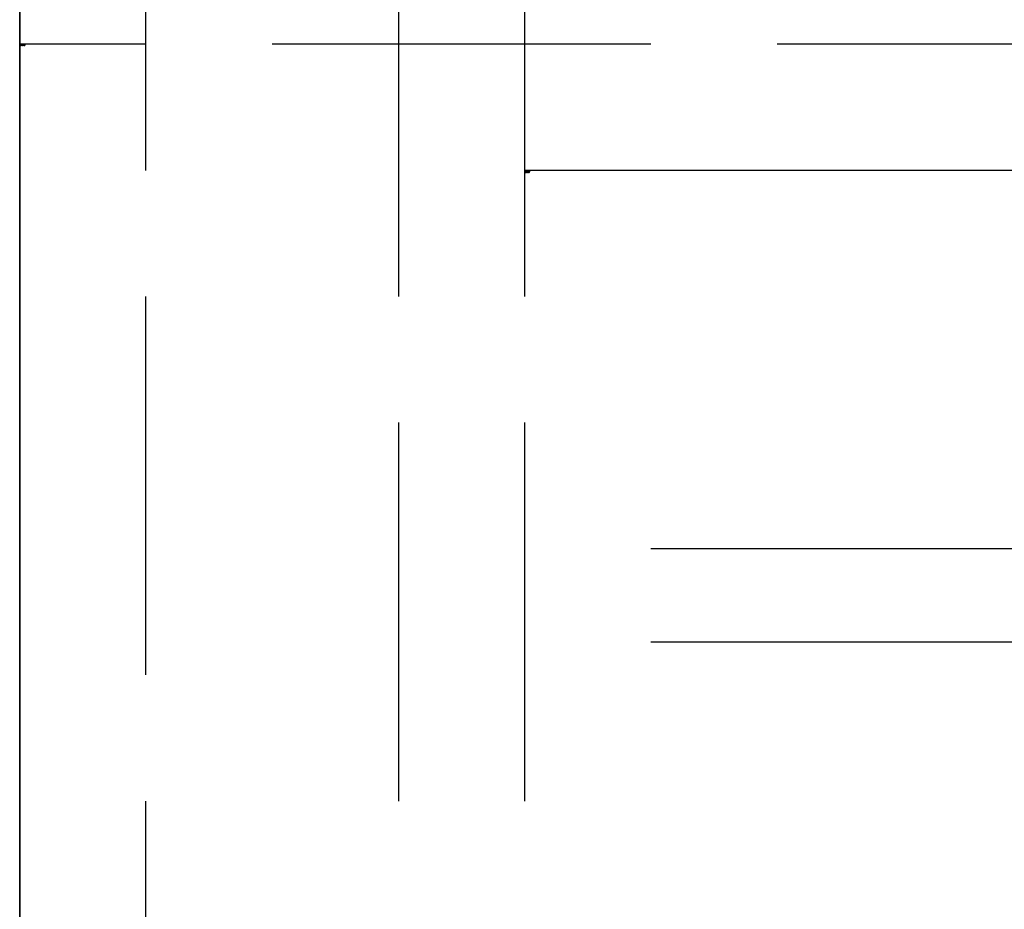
# Model space of a CAD drawing. Header units: millimetres. Extents: x 0 to 2050, y -94 to 94.
# Tile 4 of 13: x 0 to 3.9, y 1.07 to 4.6. Entities that reach past the tile are written whole.
import ezdxf

# ---------------------------------------------------------------- set-up
doc = ezdxf.new("R2010")
doc.units = ezdxf.units.MM
doc.header["$LTSCALE"] = 10
doc.linetypes.add('ALLCAD_Strich', pattern=[0.2, 0.15, -0.05])
doc.layers.add('BESCH_KONT_sich_schn_grun_2d', color=10, linetype='Continuous')
doc.layers.add('BESCH_KONT_sich_schn_seit_2d', color=160, linetype='Continuous')

msp = doc.modelspace()

# ---------------------------------------------------------------- linework, layer by layer
at = {"layer": 'BESCH_KONT_sich_schn_grun_2d', "linetype": 'ALLCAD_Strich'}
for p, q in [((0, 94.00000000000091), (0, -93.99999999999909)), ((0.5, -17.99999999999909), (0.5, 18.00000000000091)), ((1.5, 17.00000000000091), (1.5, -16.99999999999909)), ((2.000000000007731, 14.99999999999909), (2.000000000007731, -15.00000000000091)), ((0.002713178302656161, 4.500000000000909), (7.275957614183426e-12, 4.500000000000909)), ((0.002713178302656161, 4.4950000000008), (7.275957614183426e-12, 4.4950000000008)), ((0.001705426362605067, 4.500000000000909), (0.001705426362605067, 4.4950000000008)), ((0.002713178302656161, 4.4950000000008), (0.002713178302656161, 4.500000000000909)), ((0.002713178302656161, 4.4950000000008), (0.00348837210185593, 4.4950000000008)), ((0.002863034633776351, 4.500000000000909), (0.00286821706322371, 4.500000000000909)), ((0.00286821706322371, 4.500000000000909), (0.00286821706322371, 4.4950000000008)), ((0.00333333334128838, 4.500000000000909), (0.00286821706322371, 4.500000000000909)), ((0.00333333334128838, 4.500000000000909), (0.00333333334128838, 4.4950000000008)), ((0.003481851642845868, 4.500000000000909), (0.00348837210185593, 4.500000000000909)), ((0.01651162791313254, 4.500000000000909), (0.00348837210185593, 4.500000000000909)), ((0.00348837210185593, 4.500000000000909), (0.00348837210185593, 4.4950000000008)), ((0.00348837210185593, 4.4950000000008), (0.006201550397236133, 4.4950000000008)), ((0.004496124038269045, 4.500000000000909), (0.004496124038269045, 4.4950000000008)), ((0.006201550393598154, 4.500000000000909), (0.006201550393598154, 4.4950000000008)), ((0.007131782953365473, 4.500000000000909), (0.007131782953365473, 4.4950000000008)), ((0.01085271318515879, 4.4950000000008), (0.007131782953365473, 4.4950000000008)), ((0.008837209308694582, 4.500000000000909), (0.008837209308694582, 4.4950000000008)), ((0.008857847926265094, 4.4950000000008), (0.008857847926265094, 4.500000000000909)), ((0.01040823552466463, 4.500000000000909), (0.01040823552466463, 4.4950000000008)), ((0.01085271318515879, 4.500000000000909), (0.01085271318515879, 4.4950000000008)), ((0.01085271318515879, 4.4950000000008), (0.01302325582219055, 4.4950000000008)), ((0.01133846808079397, 4.500000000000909), (0.01133846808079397, 4.4950000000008)), ((0.01302325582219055, 4.500000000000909), (0.01302325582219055, 4.4950000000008)), ((0.01379844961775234, 4.500000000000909), (0.01379844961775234, 4.4950000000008)), ((0.01651162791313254, 4.4950000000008), (0.01379844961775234, 4.4950000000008)), ((0.01550387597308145, 4.500000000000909), (0.01550387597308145, 4.4950000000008)), ((0.01651162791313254, 4.4950000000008), (0.01651162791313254, 4.500000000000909)), ((0.01651162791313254, 4.4950000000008), (0.01728682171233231, 4.4950000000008)), ((0.01666148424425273, 4.500000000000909), (0.01666666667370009, 4.500000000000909)), ((0.01666666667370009, 4.500000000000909), (0.01666666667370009, 4.4950000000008)), ((0.01713178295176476, 4.500000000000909), (0.01666666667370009, 4.500000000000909)), ((0.01713178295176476, 4.500000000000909), (0.01713178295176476, 4.4950000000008)), ((0.01728030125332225, 4.500000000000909), (0.01728682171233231, 4.500000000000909)), ((32.50000000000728, 4.500000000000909), (0.01728682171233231, 4.500000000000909)), ((0.01728682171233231, 4.500000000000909), (0.01728682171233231, 4.4950000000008)), ((0.01728682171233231, 4.4950000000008), (0.02000000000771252, 4.4950000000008)), ((0.01829457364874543, 4.500000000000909), (0.01829457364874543, 4.4950000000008)), ((0.02000000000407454, 4.500000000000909), (0.02000000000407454, 4.4950000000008)), ((2.002713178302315, 3.999999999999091), (2.000000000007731, 3.999999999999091)), ((512.50000000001, 3.999999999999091), (2.000000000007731, 3.999999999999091)), ((2.00170542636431, 3.994651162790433), (2.00170542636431, 3.99728682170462)), ((2.002713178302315, 3.991937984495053), (2.003488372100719, 3.991937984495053)), ((2.002868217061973, 3.99844961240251), (2.003333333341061, 3.99844961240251)), ((2.003333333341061, 3.993488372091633), (2.002868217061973, 3.993488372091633)), ((2.016511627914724, 3.999999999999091), (2.003488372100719, 3.999999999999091)), ((2.004496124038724, 3.99728682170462), (2.004496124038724, 3.994651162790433)), ((2.006201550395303, 3.994651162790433), (2.006201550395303, 3.99728682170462)), ((2.007131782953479, 3.999844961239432), (2.007131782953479, 3.992093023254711)), ((2.008837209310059, 3.999844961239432), (2.007131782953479, 3.999844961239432)), ((2.007131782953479, 3.992093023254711), (2.010852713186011, 3.992093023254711)), ((2.008837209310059, 3.997209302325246), (2.008837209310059, 3.999844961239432)), ((2.010852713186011, 3.997209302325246), (2.008837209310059, 3.997209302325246)), ((2.008857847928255, 3.993643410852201), (2.008857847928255, 3.995813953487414)), ((2.008857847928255, 3.995813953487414), (2.010408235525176, 3.995813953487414)), ((2.010408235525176, 3.993643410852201), (2.008857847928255, 3.993643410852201)), ((2.011338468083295, 3.994883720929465), (2.011338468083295, 3.994573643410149)), ((2.013023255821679, 3.994263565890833), (2.013023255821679, 3.995038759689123)), ((2.01379844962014, 3.99728682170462), (2.01379844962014, 3.994651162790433)), ((2.015503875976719, 3.994651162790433), (2.015503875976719, 3.99728682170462)), ((2.016511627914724, 3.991937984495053), (2.017286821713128, 3.991937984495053)), ((2.016666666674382, 3.99844961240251), (2.01713178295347, 3.99844961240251)), ((2.01713178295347, 3.993488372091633), (2.016666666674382, 3.993488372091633)), ((130.0000000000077, 3.999999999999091), (2.017286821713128, 3.999999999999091)), ((2.018294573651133, 3.99728682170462), (2.018294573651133, 3.994651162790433)), ((2.020000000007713, 3.994651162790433), (2.020000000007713, 3.99728682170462)), ((130.0000000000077, 2.499999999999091), (2.000000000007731, 2.499999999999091)), ((262.0000000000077, 2.129629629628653), (2.000000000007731, 2.129629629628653))]:
    msp.add_line(p, q, dxfattribs=at)
for centre, radius, start, end in [((2.002713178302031, 3.99728682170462), 0.002713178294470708, 89.99999999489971, 180), ((2.002713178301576, 3.994651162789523), 0.002713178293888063, 179.9999999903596, 270.0000000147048), ((2.002868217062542, 3.99728682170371), 0.001162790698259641, 90.0000000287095, 179.9999999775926), ((2.002868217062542, 3.994651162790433), 0.001162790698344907, 180.0000000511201, 270), ((2.003333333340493, 3.99728682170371), 0.001162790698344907, 2.240738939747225e-08, 89.99999997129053), ((2.003333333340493, 3.994651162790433), 0.001162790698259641, 270.0000000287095, 359.9999999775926), ((2.003488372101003, 3.99728682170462), 0.002713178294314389, 0, 90.00000000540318), ((2.003488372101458, 3.994651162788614), 0.002713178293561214, 269.9999999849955, 1.922866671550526e-08), ((2.01040823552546, 3.994883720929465), 0.0009302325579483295, 0, 90.00000001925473), ((2.01040823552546, 3.994573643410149), 0.0009302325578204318, 269.999999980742, 0), ((2.010852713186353, 3.995038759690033), 0.002170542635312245, 359.9999999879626, 90.00000000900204), ((2.010852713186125, 3.994263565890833), 0.002170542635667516, 270, 3.0223920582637e-09), ((2.01651162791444, 3.99728682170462), 0.002713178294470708, 89.99999999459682, 180), ((2.016511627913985, 3.994651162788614), 0.002713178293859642, 179.9999999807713, 270.0000000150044), ((2.016666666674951, 3.99728682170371), 0.001162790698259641, 90.0000000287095, 179.9999999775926), ((2.016666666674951, 3.994651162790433), 0.001162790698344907, 180.0000000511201, 270), ((2.017131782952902, 3.99728682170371), 0.001162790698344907, 2.240738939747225e-08, 89.99999997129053), ((2.017131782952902, 3.994651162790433), 0.001162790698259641, 270.0000000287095, 359.9999999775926), ((2.017286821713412, 3.99728682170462), 0.002713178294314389, 0, 90.00000000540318), ((2.017286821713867, 3.994651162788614), 0.002713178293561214, 269.9999999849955, 1.922866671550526e-08)]:
    msp.add_arc(centre, radius, start, end, dxfattribs=at)
at = {"layer": 'BESCH_KONT_sich_schn_seit_2d', "linetype": 'ALLCAD_Strich'}
for p, q in [((9.094947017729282e-13, -94, 2360), (9.094947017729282e-13, 94, 2360)), ((9.094947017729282e-13, 94, 2410), (9.094947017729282e-13, -94, 2410)), ((9.094947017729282e-13, -18.5, 2312.500000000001), (9.094947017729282e-13, 18.5, 2312.500000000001)), ((9.094947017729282e-13, 18.5, 2312.000000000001), (9.094947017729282e-13, -18.5, 2312.000000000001)), ((9.094947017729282e-13, -18, 2320.000000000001), (9.094947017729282e-13, 18, 2320.000000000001)), ((9.094947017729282e-13, 17, 2360.000000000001), (9.094947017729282e-13, -17, 2360.000000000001)), ((9.094947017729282e-13, -15.25000000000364, 2315.773255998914), (9.094947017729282e-13, 15.25000000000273, 2315.773255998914)), ((9.094947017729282e-13, 14.99999999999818, 2268.000000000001), (9.094947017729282e-13, -15.00000000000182, 2268.000000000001)), ((9.094947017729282e-13, -15.00000000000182, 2310.000000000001), (9.094947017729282e-13, 14.99999999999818, 2310.000000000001)), ((9.094947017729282e-13, 13.49999999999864, 2289.500000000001), (9.094947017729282e-13, 2.037037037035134, 2289.500000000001)), ((9.094947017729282e-13, 1.851851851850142, 2290.500000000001), (9.094947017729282e-13, 13.49999999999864, 2290.500000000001)), ((9.094947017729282e-13, 0.5555555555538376, 2297.500000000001), (9.094947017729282e-13, 13.49999999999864, 2297.500000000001)), ((9.094947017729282e-13, -13.28464834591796, 2319.773255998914), (9.094947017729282e-13, 13.28464834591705, 2319.773255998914)), ((9.094947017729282e-13, -7.500000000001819, 2290.500000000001), (9.094947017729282e-13, 12.49999999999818, 2290.500000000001)), ((9.094947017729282e-13, -7.500000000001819, 2297.500000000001), (9.094947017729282e-13, 12.49999999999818, 2297.500000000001)), ((9.094947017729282e-13, 11.49999999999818), (9.094947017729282e-13, -11.50000000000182)), ((9.094947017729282e-13, -1.364242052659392e-12, 2303.000000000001), (9.094947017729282e-13, 9.999999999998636, 2303.000000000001)), ((9.094947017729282e-13, -9.500000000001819, 2.000000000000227), (9.094947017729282e-13, 9.499999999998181, 2.000000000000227)), ((9.094947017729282e-13, -8.500000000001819, 2305.500000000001), (9.094947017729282e-13, 8.499999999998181, 2305.500000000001)), ((9.094947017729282e-13, -8.500000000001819, 2295.000000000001), (9.094947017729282e-13, 8.499999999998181, 2295.000000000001)), ((9.094947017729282e-13, -8.209515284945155, 2323.625085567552), (9.094947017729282e-13, 8.209515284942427, 2323.625085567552)), ((9.094947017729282e-13, 7.999999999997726, 2311.02325604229), (9.094947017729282e-13, 4.499999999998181, 2311.02325604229)), ((9.094947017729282e-13, -1.000000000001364, 2302.000000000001), (9.094947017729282e-13, 7.933315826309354, 2302.000000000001)), ((9.094947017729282e-13, -7.500000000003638, 2324.773255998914), (9.094947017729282e-13, 7.500000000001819, 2324.773255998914)), ((9.094947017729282e-13, 7.500000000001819, 2319.522885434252), (9.094947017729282e-13, -7.500000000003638, 2319.522885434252)), ((9.094947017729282e-13, 7.249999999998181, 2271), (9.094947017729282e-13, 3.999999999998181, 2271)), ((9.094947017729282e-13, 7.249999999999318, 2331.52325604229), (9.094947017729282e-13, -7.25, 2331.52325604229)), ((9.094947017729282e-13, 7.249999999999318, 2327.52325604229), (9.094947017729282e-13, -7.25, 2327.52325604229)), ((9.094947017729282e-13, 7, 2353.500000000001), (9.094947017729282e-13, -7, 2353.500000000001)), ((9.094947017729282e-13, 7, 2346.500000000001), (9.094947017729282e-13, 4.5, 2346.500000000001)), ((9.094947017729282e-13, 7, 2326.500000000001), (9.094947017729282e-13, 4.5, 2326.500000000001)), ((9.094947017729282e-13, 7, 2343.52325604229), (9.094947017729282e-13, -7, 2343.52325604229)), ((9.094947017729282e-13, 2.499999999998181, 2289), (9.094947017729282e-13, 6.749999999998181, 2289)), ((9.094947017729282e-13, 6.749999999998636, 2289.000000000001), (9.094947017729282e-13, 2.129629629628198, 2289.000000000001)), ((9.094947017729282e-13, -6.250000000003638, 2342.02325604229), (9.094947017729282e-13, 6.250000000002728, 2342.02325604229)), ((9.094947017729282e-13, -6.25000000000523, 2334.02325604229), (9.094947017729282e-13, 6.250000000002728, 2334.02325604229)), ((9.094947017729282e-13, -6.250000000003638, 2332.02325604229), (9.094947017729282e-13, 6.250000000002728, 2332.02325604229)), ((9.094947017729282e-13, -6.250000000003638, 2319.52325604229), (9.094947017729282e-13, 6.250000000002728, 2319.52325604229)), ((9.094947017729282e-13, -6.250000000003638, 2327.02325604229), (9.094947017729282e-13, 6.250000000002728, 2327.02325604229)), ((9.094947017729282e-13, 6.250000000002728, 2329.02325604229), (9.094947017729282e-13, -6.250000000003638, 2329.02325604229)), ((9.094947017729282e-13, 6.250000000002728, 2325.02325604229), (9.094947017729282e-13, -6.250000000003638, 2325.02325604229)), ((9.094947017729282e-13, 6.250000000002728, 2334.02325604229), (9.094947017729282e-13, -9.094947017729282e-13, 2334.02325604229)), ((9.094947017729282e-13, 6.250000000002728, 2324.02325604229), (9.094947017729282e-13, -9.094947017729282e-13, 2324.02325604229)), ((9.094947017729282e-13, 6.249999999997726, 2329.52325604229), (9.094947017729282e-13, -6.250000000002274, 2329.52325604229)), ((9.094947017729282e-13, 6.249999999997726, 2318.52325604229), (9.094947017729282e-13, -6.250000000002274, 2318.52325604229)), ((9.094947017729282e-13, 6.249999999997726, 2318.493844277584), (9.094947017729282e-13, -6.250000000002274, 2318.493844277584)), ((9.094947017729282e-13, 6.249999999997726, 2318.52325604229), (9.094947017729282e-13, -6.250000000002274, 2318.52325604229)), ((9.094947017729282e-13, 6.249999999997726, 2329.52325604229), (9.094947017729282e-13, -6.250000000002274, 2329.52325604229)), ((9.094947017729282e-13, 6.249999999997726, 2341.983191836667), (9.094947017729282e-13, -6.250000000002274, 2341.983191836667)), ((9.094947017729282e-13, 6.244651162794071, 2313.52325604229), (9.094947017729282e-13, -6.250000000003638, 2313.52325604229)), ((9.094947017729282e-13, 6, 2356.500000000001), (9.094947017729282e-13, -6, 2356.500000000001)), ((9.094947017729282e-13, 5.629165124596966, 2311.000000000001), (9.094947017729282e-13, -1.818989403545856e-12, 2311.000000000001)), ((9.094947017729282e-13, -5, 2354.500000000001), (9.094947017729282e-13, 5, 2354.500000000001)), ((9.094947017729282e-13, 4.499999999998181, 2311.000000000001), (9.094947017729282e-13, 4.499999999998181, 2312.000000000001)), ((9.094947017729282e-13, 4.5, 2350.994651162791), (9.094947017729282e-13, 4.5, 2346.500000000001)), ((9.094947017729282e-13, 4.5, 2326.5), (9.094947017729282e-13, 4.5, 2346.500000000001)), ((9.094947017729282e-13, 4.5, 2350.991937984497), (9.094947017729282e-13, 4.494999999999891, 2350.991937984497)), ((9.094947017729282e-13, 4.5, 2350.994651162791), (9.094947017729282e-13, 4.494999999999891, 2350.994651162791)), ((9.094947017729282e-13, 4.5, 2350.997286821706), (9.094947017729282e-13, 4.494999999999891, 2350.997286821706)), ((9.094947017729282e-13, -4.5, 2351.000000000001), (9.094947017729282e-13, 4.5, 2351.000000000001)), ((9.094947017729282e-13, 4.5, 2351.000000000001), (9.094947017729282e-13, 4.5, 2350.997286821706)), ((9.094947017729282e-13, 4.5, 2326.500000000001), (9.094947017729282e-13, -4.5, 2326.500000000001)), ((9.094947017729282e-13, -4.500000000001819, 2335.000000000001), (9.094947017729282e-13, 4.499999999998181, 2335.000000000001)), ((9.094947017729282e-13, 4.499999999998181, 2295.000000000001), (9.094947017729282e-13, 4.499999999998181, 2311.000000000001)), ((9.094947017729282e-13, 4.499999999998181, 2312.000000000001), (9.094947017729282e-13, 4.499999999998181, 2326.500000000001)), ((9.094947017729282e-13, 4.494999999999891, 2350.998294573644), (9.094947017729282e-13, 4.5, 2350.998294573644)), ((9.094947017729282e-13, 4.5, 2350.999844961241), (9.094947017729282e-13, 4.494999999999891, 2350.999844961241)), ((9.094947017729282e-13, 4.5, 2350.992093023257), (9.094947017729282e-13, 4.494999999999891, 2350.992093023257)), ((9.094947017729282e-13, 4.5, 2350.997674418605), (9.094947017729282e-13, 4.494999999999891, 2350.997674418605)), ((9.094947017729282e-13, 4.5, 2350.996899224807), (9.094947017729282e-13, 4.494999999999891, 2350.996899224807)), ((9.094947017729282e-13, 4.5, 2350.994728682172), (9.094947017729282e-13, 4.494999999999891, 2350.994728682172)), ((9.094947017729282e-13, 4.5, 2350.996124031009), (9.094947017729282e-13, 4.494999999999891, 2350.996124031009)), ((9.094947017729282e-13, 4.5, 2350.997054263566), (9.094947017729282e-13, 4.494999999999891, 2350.997054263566)), ((9.094947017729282e-13, 4.5, 2350.997364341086), (9.094947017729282e-13, 4.494999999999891, 2350.997364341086)), ((9.094947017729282e-13, 4.5, 2350.998449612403), (9.094947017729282e-13, 4.494999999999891, 2350.998449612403)), ((9.094947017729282e-13, 4.5, 2350.997286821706), (9.094947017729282e-13, 4.5, 2350.994651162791)), ((9.094947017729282e-13, 4.5, 2350.993488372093), (9.094947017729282e-13, 4.494999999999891, 2350.993488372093)), ((9.094947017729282e-13, 4.499999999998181, 2311.02325604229), (9.094947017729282e-13, -4.500000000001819, 2311.02325604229)), ((9.094947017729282e-13, 4.497815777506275, 2354.500000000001), (9.094947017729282e-13, 4.497815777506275, 2353.500000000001)), ((9.094947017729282e-13, 0.005102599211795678, 2348.899999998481), (9.094947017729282e-13, 4.497815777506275, 2348.899999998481)), ((9.094947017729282e-13, -4.502184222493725, 2347.00039293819), (9.094947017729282e-13, 4.497815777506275, 2347.00039293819)), ((9.094947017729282e-13, 4.497815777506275, 2346.700000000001), (9.094947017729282e-13, 4.497815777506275, 2347.7)), ((9.094947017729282e-13, -4.502184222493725, 2346.700000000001), (9.094947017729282e-13, 4.497815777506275, 2346.700000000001)), ((9.094947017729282e-13, -4.502184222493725, 2347.7), (9.094947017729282e-13, 4.497815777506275, 2347.7)), ((9.094947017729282e-13, 4.497815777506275, 2347.7), (9.094947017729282e-13, 4.497815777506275, 2350.300000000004)), ((9.094947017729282e-13, -4.502184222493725, 2350.300000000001), (9.094947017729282e-13, 4.497815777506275, 2350.300000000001)), ((9.094947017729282e-13, 4.497815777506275, 2350.567949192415), (9.094947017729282e-13, 4.497815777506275, 2350.3)), ((9.094947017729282e-13, -4.502184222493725, 2350.567949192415), (9.094947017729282e-13, 4.497815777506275, 2350.567949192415)), ((9.094947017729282e-13, 4.497815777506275, 2350.567949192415), (9.094947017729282e-13, 4.497815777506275, 2351.23205080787)), ((9.094947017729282e-13, -4.502184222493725, 2351.23205080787), (9.094947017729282e-13, 4.497815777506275, 2351.23205080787)), ((9.094947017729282e-13, 4.497815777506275, 2351.23205080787), (9.094947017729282e-13, 4.497815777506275, 2351.500000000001)), ((9.094947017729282e-13, 2.010956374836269, 2351.499999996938), (9.094947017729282e-13, 4.497815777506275, 2351.49999999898)), ((9.094947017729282e-13, -4.502184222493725, 2349.635547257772), (9.094947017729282e-13, 4.497815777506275, 2349.635547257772)), ((9.094947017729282e-13, -4.502184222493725, 2349.900000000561), (9.094947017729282e-13, 4.497815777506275, 2349.900000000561)), ((9.094947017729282e-13, 4.497815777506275, 2346.700000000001), (9.094947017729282e-13, 4.497815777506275, 2346.500000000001)), ((9.094947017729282e-13, -4.5, 2346.500000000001), (9.094947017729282e-13, 4.497815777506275, 2346.500000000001)), ((9.094947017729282e-13, 4.497815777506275, 2353.500000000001), (9.094947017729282e-13, 4.497815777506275, 2351.49999999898)), ((9.094947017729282e-13, 4.494999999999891, 2351.000000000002), (9.094947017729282e-13, 4.494999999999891, 2350.997286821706)), ((9.094947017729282e-13, 4.494999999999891, 2350.994651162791), (9.094947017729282e-13, 4.494999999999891, 2350.997286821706)), ((9.094947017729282e-13, 4.494999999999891, 2350.994651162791), (9.094947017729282e-13, 4.494999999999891, 2350.991937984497)), ((9.094947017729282e-13, 4.249999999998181, 2297.500000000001), (9.094947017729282e-13, 4.249999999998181, 2302.000000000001)), ((9.094947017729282e-13, 3.999999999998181, 9.000000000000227), (9.094947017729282e-13, 3.999999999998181, 2268.000000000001)), ((9.094947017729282e-13, 3.999999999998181, 9.000000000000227), (9.094947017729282e-13, -4.000000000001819, 9.000000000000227)), ((9.094947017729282e-13, 3.99728682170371, 2287.995000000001), (9.094947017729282e-13, 3.999999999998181, 2287.995000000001)), ((9.094947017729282e-13, 3.999999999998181, 2271), (9.094947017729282e-13, 3.999999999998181, 2288.000000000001)), ((9.094947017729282e-13, 3.999999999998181, 2288.000000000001), (9.094947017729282e-13, 3.99728682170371, 2288.000000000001)), ((9.094947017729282e-13, 3.999999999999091, 2334.02325604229), (9.094947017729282e-13, 3.999999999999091, 2313.52325604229)), ((9.094947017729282e-13, 3.999999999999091, 2334.02325604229), (9.094947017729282e-13, 3.999999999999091, 2324.02325604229)), ((9.094947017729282e-13, 3.999999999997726, 2336.02325604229), (9.094947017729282e-13, -4.000000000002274, 2336.02325604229)), ((9.094947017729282e-13, 3.999999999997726, 2350.02325604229), (9.094947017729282e-13, 3.999999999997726, 2343.52325604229)), ((9.094947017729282e-13, 3.999999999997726, 2350.02325604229), (9.094947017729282e-13, -4.000000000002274, 2350.02325604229)), ((9.094947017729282e-13, 3.999999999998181, 2268.000000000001), (9.094947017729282e-13, 3.999999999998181, 2288)), ((9.094947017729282e-13, 3.999999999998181, 2288), (9.094947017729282e-13, -4.000000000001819, 2288)), ((9.094947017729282e-13, 3.999999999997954, 2324.02825604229), (9.094947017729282e-13, 3.997286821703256, 2324.02825604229)), ((9.094947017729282e-13, 3.999999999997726, 2334.02325604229), (9.094947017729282e-13, 3.999999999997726, 2343.52325604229)), ((9.094947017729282e-13, 3.999844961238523, 2288.000000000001), (9.094947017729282e-13, 3.999844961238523, 2287.995000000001)), ((9.094947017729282e-13, 3.999844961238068, 2324.02325604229), (9.094947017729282e-13, 3.999844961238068, 2324.02825604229)), ((9.094947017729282e-13, 3.998449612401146, 2288.000000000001), (9.094947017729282e-13, 3.998449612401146, 2287.995000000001)), ((9.094947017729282e-13, 3.998449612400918, 2324.02325604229), (9.094947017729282e-13, 3.998449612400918, 2324.02825604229)), ((9.094947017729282e-13, 3.998294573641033, 2324.02825604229), (9.094947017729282e-13, 3.998294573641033, 2324.02325604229)), ((9.094947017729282e-13, 3.997815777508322, 2356.500000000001), (9.094947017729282e-13, 3.997815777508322, 2354.500000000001)), ((9.094947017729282e-13, 3.997674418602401, 2324.02325604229), (9.094947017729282e-13, 3.997674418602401, 2324.02825604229)), ((9.094947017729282e-13, 3.997364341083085, 2324.02325604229), (9.094947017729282e-13, 3.997364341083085, 2324.02825604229)), ((9.094947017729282e-13, 3.99728682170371, 2287.995000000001), (9.094947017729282e-13, 3.994651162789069, 2287.995000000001)), ((9.094947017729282e-13, 3.99728682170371, 2288.000000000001), (9.094947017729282e-13, 3.99728682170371, 2287.995000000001)), ((9.094947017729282e-13, 3.994651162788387, 2324.02825604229), (9.094947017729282e-13, 3.997286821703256, 2324.02825604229)), ((9.094947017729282e-13, 3.997286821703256, 2324.02825604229), (9.094947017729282e-13, 3.997286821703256, 2324.02325604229)), ((9.094947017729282e-13, 3.997209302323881, 2288.000000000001), (9.094947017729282e-13, 3.997209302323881, 2287.995000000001)), ((9.094947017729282e-13, 3.997054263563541, 2324.02325604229), (9.094947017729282e-13, 3.997054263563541, 2324.02825604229)), ((9.094947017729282e-13, 3.996899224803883, 2324.02325604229), (9.094947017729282e-13, 3.996899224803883, 2324.02825604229)), ((9.094947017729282e-13, 3.996124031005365, 2324.02325604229), (9.094947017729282e-13, 3.996124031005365, 2324.02825604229)), ((9.094947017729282e-13, 3.995813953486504, 2288.000000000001), (9.094947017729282e-13, 3.995813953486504, 2287.995000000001)), ((9.094947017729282e-13, 3.995038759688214, 2288.000000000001), (9.094947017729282e-13, 3.995038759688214, 2287.995000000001)), ((9.094947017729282e-13, 3.994883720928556, 2288.000000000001), (9.094947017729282e-13, 3.994883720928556, 2287.995000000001)), ((9.094947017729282e-13, 3.994728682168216, 2324.02325604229), (9.094947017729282e-13, 3.994728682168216, 2324.02825604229)), ((9.094947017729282e-13, 3.991937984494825, 2287.995000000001), (9.094947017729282e-13, 3.994651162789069, 2287.995000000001)), ((9.094947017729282e-13, 3.994651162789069, 2288.000000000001), (9.094947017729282e-13, 3.994651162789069, 2287.995000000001)), ((9.094947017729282e-13, 3.994651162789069, 2288.000000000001), (9.094947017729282e-13, 2.499999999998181, 2288.000000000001)), ((9.094947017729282e-13, 3.994651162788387, 2324.02825604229), (9.094947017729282e-13, 3.991937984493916, 2324.02825604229)), ((9.094947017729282e-13, 3.994651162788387, 2324.02825604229), (9.094947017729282e-13, 3.994651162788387, 2324.02325604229)), ((9.094947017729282e-13, 3.99457364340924, 2288.000000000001), (9.094947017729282e-13, 3.99457364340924, 2287.995000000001)), ((9.094947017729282e-13, 3.994263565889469, 2288.000000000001), (9.094947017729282e-13, 3.994263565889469, 2287.995000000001)), ((9.094947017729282e-13, 3.993643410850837, 2287.995000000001), (9.094947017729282e-13, 3.993643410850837, 2288.000000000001)), ((9.094947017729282e-13, 3.993488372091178, 2288.000000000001), (9.094947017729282e-13, 3.993488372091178, 2287.995000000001)), ((9.094947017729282e-13, 3.993488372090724, 2324.02325604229), (9.094947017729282e-13, 3.993488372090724, 2324.02825604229)), ((9.094947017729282e-13, 3.992093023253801, 2288.000000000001), (9.094947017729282e-13, 3.992093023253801, 2287.995000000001)), ((9.094947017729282e-13, 3.992093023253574, 2324.02325604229), (9.094947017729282e-13, 3.992093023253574, 2324.02825604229)), ((9.094947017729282e-13, 3.991937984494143, 2288.000000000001), (9.094947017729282e-13, 3.991937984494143, 2287.995000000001)), ((9.094947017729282e-13, 3.991937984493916, 2324.02325604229), (9.094947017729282e-13, 3.991937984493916, 2324.02825604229)), ((9.094947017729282e-13, 2.499999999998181, 2350.500000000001), (9.094947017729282e-13, -9.094947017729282e-13, 2350.500000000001)), ((9.094947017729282e-13, 2.499999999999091, 2351.000000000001), (9.094947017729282e-13, 2.499999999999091, 2350.500000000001)), ((9.094947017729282e-13, 2.499999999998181, 2288.000000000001), (9.094947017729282e-13, 2.499999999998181, 2289.000000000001)), ((9.094947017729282e-13, 2.499999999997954, 2.000000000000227), (9.094947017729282e-13, 2.499999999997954)), ((9.094947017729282e-13, 2.176719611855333, 2356.500000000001), (9.094947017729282e-13, 2.176719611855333, 2354.500000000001)), ((9.094947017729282e-13, 2.170060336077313, 2356.500000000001), (9.094947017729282e-13, 2.170060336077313, 2354.500000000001)), ((9.094947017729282e-13, 2.129629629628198, 2289.000000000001), (9.094947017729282e-13, -1.364242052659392e-12, 2300.500000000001)), ((9.094947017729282e-13, 2.116309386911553, 2354.500000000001), (9.094947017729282e-13, 2.116309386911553, 2356.500000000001)), ((9.094947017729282e-13, 2.037037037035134, 2289.500000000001), (9.094947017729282e-13, -1.818989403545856e-12, 2289.500000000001)), ((9.094947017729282e-13, -2.015324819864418, 2351.499999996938), (9.094947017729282e-13, 2.010956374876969, 2351.499999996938)), ((9.094947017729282e-13, 1.999999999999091, 2354.500000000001), (9.094947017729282e-13, 1.999999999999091, 2353.500000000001)), ((9.094947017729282e-13, 1.999999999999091, 2356.500000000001), (9.094947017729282e-13, 1.999999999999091, 2354.500000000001)), ((9.094947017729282e-13, 1.999999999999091, 2353.500000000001), (9.094947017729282e-13, 1.999999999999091, 2351.000000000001)), ((9.094947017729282e-13, 1.999999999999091, 2356.500000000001), (9.094947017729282e-13, 1.999999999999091, 2354.500000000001)), ((9.094947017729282e-13, 2, 2353.500000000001), (9.094947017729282e-13, 2, 2351.000000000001)), ((9.094947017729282e-13, 1.997815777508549, 2356.500000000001), (9.094947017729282e-13, 1.997815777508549, 2351.49999999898)), ((9.094947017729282e-13, 1.876719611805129, 2356.500000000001), (9.094947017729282e-13, 1.876719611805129, 2354.500000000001)), ((9.094947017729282e-13, 1.627408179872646, 2356.500000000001), (9.094947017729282e-13, 1.627408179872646, 2354.500000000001)), ((9.094947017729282e-13, 1.616309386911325, 2356.500000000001), (9.094947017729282e-13, 1.616309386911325, 2354.500000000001))]:
    msp.add_line(p, q, dxfattribs=at)
at = {"layer": 'BESCH_KONT_sich_schn_seit_2d', "linetype": 'ALLCAD_Strich', "extrusion": (1, 0, 0)}
msp.add_ellipse((9.094947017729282e-13, -0.002184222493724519, 2326.103901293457), major_axis=(0, -4.028610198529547e-15, 28.39609870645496), ratio=0.1584724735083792, start_param=-0.4638164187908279, end_param=1.224316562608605e-16, dxfattribs=at)

doc.saveas('drawing.dxf')
